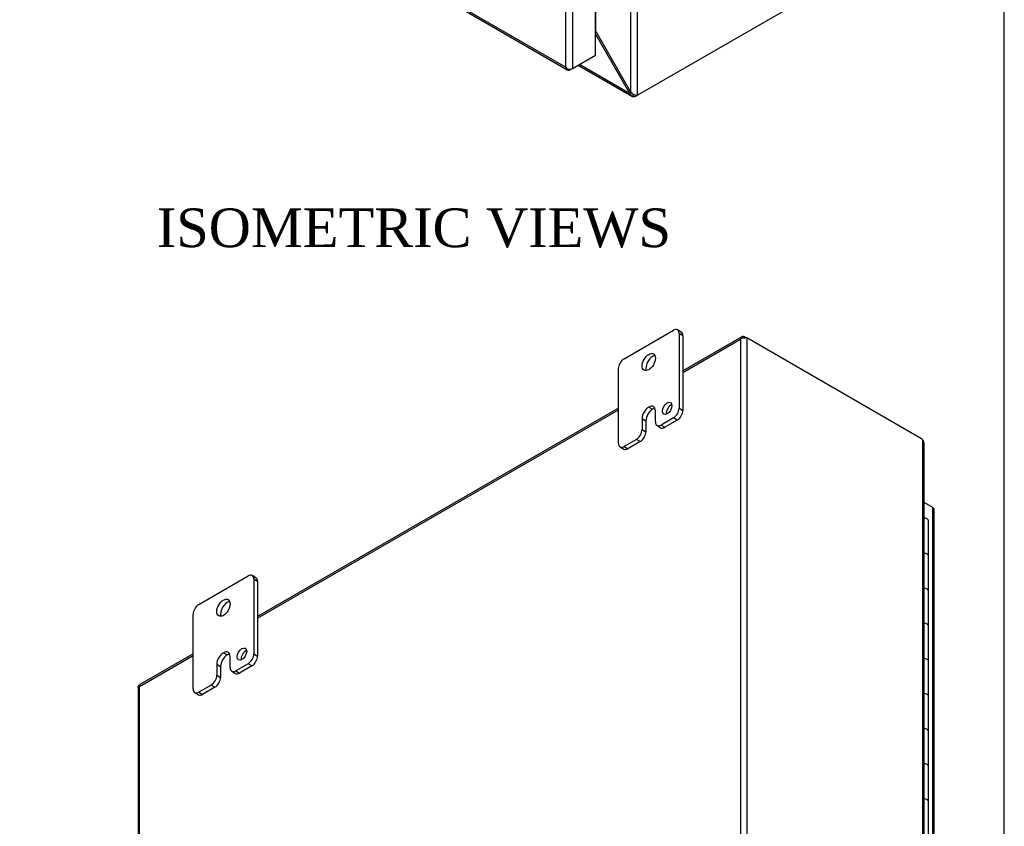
# Model space of a CAD drawing. Header units: inches. Extents: x 1 to 150, y -1 to 99.
# Tile 9 of 10: x 127 to 150, y 52 to 70. Entities that reach past the tile are written whole.
import ezdxf
from ezdxf.enums import TextEntityAlignment as Align

# ---------------------------------------------------------------- set-up
doc = ezdxf.new("R2010")
doc.units = ezdxf.units.IN
doc.header["$MEASUREMENT"] = 0
for name, color, linetype in [('COM55381', 7, 'Continuous'), ('COM55517', 7, 'Continuous'), ('COM70654-2', 7, 'Continuous'), ('Default', 7, 'Continuous'), ('FET07752', 7, 'Continuous')]:
    doc.layers.add(name, color=color, linetype=linetype)
doc.styles.add('SEACAD_Times_New_Roman', font='times.ttf')

# ---------------------------------------------------------------- blocks, each defined once
blk = doc.blocks.new('SE')
at = {"layer": 'COM55381', "color": 7, "linetype": 'Continuous'}
for p, q in [((140.974, 68.593), (140.974, 87.936)), ((141.127, 68.53), (141.127, 87.999)), ((140.154, 70.012), (140.154, 87.462)), ((141.15, 68.539), (145.217, 70.886)), ((140.151, 70.01), (140.154, 70.012)), ((140.151, 69.942), (140.941, 68.574)), ((140.974, 68.593), (140.154, 70.012)), ((139.747, 69.226), (140.995, 68.506)), ((139.779, 69.245), (140.941, 68.574)), ((140.941, 68.574), (140.974, 68.593)), ((141.032, 68.547), (141.009, 68.499)), ((141.072, 68.53), (141.072, 68.498)), ((141.15, 68.539), (141.099, 68.509)), ((141.099, 68.526), (141.099, 68.509))]:
    blk.add_line(p, q, dxfattribs=at)
for centre, radius, start, end in [((141.058, 68.612), 0.123, 198.129, 246.8242), ((141.136, 68.735), 0.215, 221.2767, 250.9886), ((141.098, 68.618), 0.0929, 249.3074, 287.7273), ((141.041, 68.574), 0.0821, 246.8927, 291.6499)]:
    blk.add_arc(centre, radius, start, end, dxfattribs=at)
for centre, major_axis, start_param, end_param in [((141.15, 68.62), (-0.05, -0.0866), 0.444627, 0.785398), ((141.029, 68.55), (0.1, 0), 5.157016, 5.497787)]:
    blk.add_ellipse(centre, major_axis=major_axis, ratio=0.57735, start_param=start_param, end_param=end_param, dxfattribs=at)
at = {"layer": 'COM70654-2', "color": 7, "linetype": 'Continuous'}
for p, q in [((140.151, 69.46), (140.151, 87.472)), ((139.456, 69.176), (139.456, 87.13)), ((139.609, 87.159), (139.609, 69.146)), ((126.745, 76.478), (139.504, 69.112)), ((126.748, 76.513), (139.456, 69.176)), ((139.609, 69.146), (140.151, 69.46)), ((139.486, 69.134), (139.486, 69.134)), ((139.609, 69.146), (139.558, 69.117))]:
    blk.add_line(p, q, dxfattribs=at)
for centre, major_axis, ratio, start_param, end_param in [((139.532, 69.22), (0.076, -0.132), 0.577982, 4.712938, 5.052774), ((139.532, 69.22), (0.076, -0.132), 0.577982, 4.71184, 5.051677), ((139.532, 69.191), (0.108, 0), 0.57735, 4.266828, 5.497787), ((139.558, 69.205), (0.054, 0.0935), 0.57735, 2.696031, 3.926991)]:
    blk.add_ellipse(centre, major_axis=major_axis, ratio=ratio, start_param=start_param, end_param=end_param, dxfattribs=at)
blk = doc.blocks.new('SE1')
at = {"layer": 'COM55381', "color": 7, "linetype": 'Continuous'}
for p, q in [((143.554, 62.905), (142.182, 62.113)), ((142.182, 62.077), (143.52, 62.849)), ((143.52, 62.849), (143.52, 43.43)), ((143.6, 62.917), (143.608, 62.88)), ((143.622, 62.908), (143.673, 62.878)), ((147.739, 60.531), (143.673, 62.878)), ((143.673, 62.878), (143.673, 43.4)), ((140.68, 61.246), (132.283, 56.398)), ((132.283, 56.361), (140.68, 61.209)), ((147.763, 60.512), (147.763, 41.044)), ((147.795, 41.025), (147.795, 60.442)), ((129.531, 54.772), (130.78, 55.494)), ((130.78, 55.53), (129.542, 54.815)), ((129.499, 54.741), (129.499, 35.295)), ((129.531, 35.353), (129.531, 54.772))]:
    blk.add_line(p, q, dxfattribs=at)
for centre, radius, start, end in [((147.712, 60.448), 0.0821, 6.8927, 51.6499), ((147.671, 60.443), 0.123, 359.5787, 6.8242)]:
    blk.add_arc(centre, radius, start, end, dxfattribs=at)
for centre, major_axis, ratio, start_param, end_param in [((143.597, 62.805), (0.076, 0.132), 0.578244, 1.255497, 1.571573), ((143.597, 62.805), (0.076, 0.132), 0.578244, 1.253943, 1.570019), ((143.622, 62.82), (-0.054, 0.0935), 0.57735, 5.497787, 5.796063), ((143.597, 62.834), (0.108, 0), 0.57735, 0.785398, 1.083674), ((147.739, 60.449), (-0.05, 0.0866), 0.57735, 5.157016, 5.497787), ((129.607, 54.728), (-0.108, 0.062), 0.001341, 0.46855, 0.784626), ((129.607, 54.728), (-0.108, 0.062), 0.001341, -0.784626, -0.46855)]:
    blk.add_ellipse(centre, major_axis=major_axis, ratio=ratio, start_param=start_param, end_param=end_param, dxfattribs=at)
for points, knots in [([(143.6, 62.917), (143.595, 62.916), (143.59, 62.915), (143.582, 62.913), (143.577, 62.913), (143.57, 62.911), (143.566, 62.91), (143.56, 62.908), (143.557, 62.907), (143.549, 62.903), (143.546, 62.899), (143.544, 62.895), (143.544, 62.893), (143.545, 62.89), (143.546, 62.889), (143.548, 62.888)], [0, 0, 0, 0, 0.125, 0.125, 0.25, 0.25, 0.375, 0.375, 0.5, 0.5, 0.75, 0.75, 0.875, 0.875, 1, 1, 1, 1]), ([(143.548, 62.888), (143.551, 62.886), (143.554, 62.885), (143.562, 62.883), (143.566, 62.882), (143.575, 62.881), (143.579, 62.881), (143.589, 62.88), (143.593, 62.88), (143.608, 62.88), (143.617, 62.881), (143.63, 62.882), (143.634, 62.883), (143.641, 62.885), (143.645, 62.887), (143.647, 62.889)], [0, 0, 0, 0, 0.125, 0.125, 0.25, 0.25, 0.375, 0.375, 0.5, 0.5, 0.75, 0.75, 0.875, 0.875, 1, 1, 1, 1]), ([(129.499, 54.741), (129.499, 54.746), (129.5, 54.752), (129.504, 54.763), (129.505, 54.767), (129.508, 54.775), (129.509, 54.779), (129.511, 54.784)], [0.5132565, 0.5132565, 0.5132565, 0.5132565, 0.75, 0.75, 0.875, 0.875, 1, 1, 1, 1]), ([(129.511, 54.784), (129.514, 54.787), (129.517, 54.791), (129.523, 54.798), (129.525, 54.801), (129.531, 54.806), (129.533, 54.809), (129.538, 54.813), (129.54, 54.814), (129.542, 54.815)], [0, 0, 0, 0, 0.125, 0.125, 0.25, 0.25, 0.375, 0.375, 0.486229, 0.486229, 0.486229, 0.486229])]:
    blk.add_open_spline(points, degree=3, knots=knots, dxfattribs=at)
at = {"layer": 'COM55517', "color": 7, "linetype": 'Continuous'}
for p, q in [((147.9, 57.807), (147.9, 58.623)), ((147.9, 56.99), (147.9, 57.807)), ((147.9, 56.174), (147.9, 56.99)), ((147.9, 55.357), (147.9, 56.174)), ((147.9, 54.541), (147.9, 55.357)), ((147.9, 53.724), (147.9, 54.541)), ((147.9, 52.908), (147.9, 53.724)), ((147.9, 52.091), (147.9, 52.908)), ((147.9, 51.275), (147.9, 52.091))]:
    blk.add_line(p, q, dxfattribs=at)
for centre, major_axis, start_param, end_param in [((147.783, 58.623), (-0.117, 0), 3.141593, 4.617148), ((147.783, 57.807), (0.117, 0), 0, 1.475555), ((147.783, 57.807), (-0.117, 0), 3.141593, 4.617148), ((147.783, 56.99), (0.117, 0), 0, 1.475555), ((147.783, 56.99), (-0.117, 0), 3.141593, 4.617148), ((147.783, 56.174), (0.117, 0), 0, 1.475555), ((147.783, 56.174), (-0.117, 0), 3.141593, 4.617148), ((147.783, 55.357), (0.117, 0), 0, 1.475555), ((147.783, 55.357), (-0.117, 0), 3.141593, 4.617148), ((147.783, 54.541), (0.117, 0), 0, 1.475555), ((147.783, 54.541), (-0.117, 0), 3.141593, 4.617148), ((147.783, 53.724), (0.117, 0), 0, 1.475555), ((147.783, 53.724), (-0.117, 0), 3.141593, 4.617148), ((147.783, 52.908), (0.117, 0), 0, 1.475555), ((147.783, 52.908), (-0.117, 0), 3.141593, 4.617148), ((147.783, 52.091), (0.117, 0), 0, 1.475555), ((147.783, 52.091), (-0.117, 0), 3.141593, 4.617148)]:
    blk.add_ellipse(centre, major_axis=major_axis, ratio=0.57735, start_param=start_param, end_param=end_param, dxfattribs=at)
at = {"layer": 'COM70654-2', "color": 7, "linetype": 'Continuous'}
for p, q in [((148, 58.933), (147.795, 59.052)), ((148, 40.921), (148, 58.933)), ((148.031, 40.876), (148.031, 58.889))]:
    blk.add_line(p, q, dxfattribs=at)
blk.add_ellipse((147.923, 58.889), major_axis=(-0.108, 0), ratio=0.57735, start_param=3.141593, end_param=3.926991, dxfattribs=at)
at = {"layer": 'FET07752', "color": 7, "linetype": 'Continuous'}
for p, q in [((140.812, 62.395), (141.961, 63.058)), ((142.144, 63.016), (142.055, 63.067)), ((142.094, 62.981), (142.094, 61.246)), ((142.182, 62.93), (142.094, 62.981)), ((142.182, 62.93), (142.182, 61.195)), ((140.68, 60.43), (140.68, 62.165)), ((141.387, 61.271), (141.387, 61.271)), ((141.387, 61.271), (141.476, 61.22)), ((141.387, 61.271), (141.475, 61.22)), ((141.476, 61.22), (141.475, 61.22)), ((142.094, 61.246), (142.182, 61.195)), ((141.233, 61.004), (141.233, 60.749)), ((141.233, 61.004), (141.321, 60.953)), ((141.541, 60.927), (141.541, 61.182)), ((141.961, 61.017), (141.674, 60.851)), ((142.05, 60.966), (141.961, 61.017)), ((141.233, 60.749), (141.321, 60.698)), ((141.321, 60.953), (141.321, 60.698)), ((141.58, 60.841), (141.669, 60.79)), ((141.674, 60.851), (141.762, 60.8)), ((142.05, 60.966), (141.762, 60.8)), ((141.1, 60.519), (140.812, 60.353)), ((141.189, 60.468), (141.1, 60.519)), ((140.719, 60.344), (140.807, 60.293)), ((140.812, 60.353), (140.901, 60.302)), ((141.189, 60.468), (140.901, 60.302)), ((130.913, 56.679), (132.062, 57.342)), ((132.244, 57.301), (132.156, 57.352)), ((132.195, 57.266), (132.195, 55.531)), ((132.283, 57.215), (132.195, 57.266)), ((132.283, 57.215), (132.283, 55.48)), ((130.78, 54.714), (130.78, 56.449)), ((131.488, 55.556), (131.487, 55.556)), ((131.487, 55.556), (131.576, 55.505)), ((131.488, 55.556), (131.576, 55.505)), ((131.576, 55.505), (131.576, 55.505)), ((131.642, 55.212), (131.642, 55.467)), ((132.195, 55.531), (132.283, 55.48)), ((131.333, 55.289), (131.333, 55.034)), ((131.333, 55.289), (131.422, 55.238)), ((131.422, 55.238), (131.422, 54.983)), ((132.062, 55.301), (131.775, 55.135)), ((132.15, 55.25), (131.863, 55.084)), ((132.15, 55.25), (132.062, 55.301)), ((131.333, 55.034), (131.422, 54.983)), ((131.681, 55.126), (131.769, 55.075)), ((131.775, 55.135), (131.863, 55.084)), ((131.201, 54.804), (130.913, 54.638)), ((131.289, 54.753), (131.201, 54.804)), ((130.819, 54.629), (130.908, 54.577)), ((130.913, 54.638), (131.001, 54.587)), ((131.289, 54.753), (131.001, 54.587))]:
    blk.add_line(p, q, dxfattribs=at)
for centre, major_axis, start_param, end_param in [((141.961, 62.905), (-0.094, -0.162), 2.356194, 3.926991), ((142.05, 62.854), (-0.094, -0.162), 2.356194, 3.141593), ((140.812, 62.241), (0.094, 0.162), 0.785398, 2.356194), ((141.475, 62.267), (0.109, 0.189), 0.415952, 2.725641), ((141.387, 61.093), (0.109, 0.189), 0.785398, 2.356194), ((141.475, 61.042), (0.109, 0.189), 0.785398, 2.356194), ((141.387, 61.093), (-0.109, -0.189), 2.356194, 3.926991), ((141.476, 61.042), (-0.109, -0.189), 3.559065, 3.926991), ((141.906, 61.189), (0.078, 0.135), 0.601264, 2.540328), ((141.961, 61.17), (-0.094, -0.162), 0.785398, 2.356194), ((142.05, 61.119), (0.094, 0.162), 3.926991, 5.497787), ((141.1, 60.673), (-0.094, -0.162), 0.785398, 2.356194), ((141.674, 61.004), (0.094, 0.162), 2.356194, 3.926991), ((141.762, 60.953), (0.094, 0.162), 3.141593, 3.926991), ((141.189, 60.621), (0.094, 0.162), 3.926991, 5.497787), ((140.812, 60.506), (0.094, 0.162), 2.356194, 3.926991), ((140.901, 60.455), (0.094, 0.162), 3.141593, 3.926991), ((132.062, 57.189), (-0.094, -0.162), 2.356194, 3.926991), ((132.15, 57.138), (-0.094, -0.162), 2.356194, 3.141593), ((130.913, 56.526), (0.094, 0.162), 0.785398, 2.356194), ((131.576, 56.551), (0.109, 0.189), 0.415952, 2.725641), ((131.487, 55.378), (0.109, 0.189), 0.785398, 2.356194), ((131.576, 55.327), (0.109, 0.189), 0.785398, 2.356194), ((131.488, 55.378), (-0.109, -0.189), 2.356194, 3.926991), ((131.576, 55.327), (-0.109, -0.189), 3.559065, 3.926991), ((132.007, 55.473), (0.078, 0.135), 0.601264, 2.540328), ((132.062, 55.454), (-0.094, -0.162), 0.785398, 2.356194), ((132.15, 55.403), (0.094, 0.162), 3.926991, 5.497787), ((131.201, 54.957), (-0.094, -0.162), 0.785398, 2.356194), ((131.775, 55.288), (0.094, 0.162), 2.356194, 3.926991), ((131.863, 55.237), (0.094, 0.162), 3.141593, 3.926991), ((131.289, 54.906), (0.094, 0.162), 3.926991, 5.497787), ((130.913, 54.791), (0.094, 0.162), 2.356194, 3.926991), ((131.001, 54.74), (0.094, 0.162), 3.141593, 3.926991)]:
    blk.add_ellipse(centre, major_axis=major_axis, ratio=0.57735, start_param=start_param, end_param=end_param, dxfattribs=at)
for centre, major_axis in [((141.387, 62.318), (0.109, 0.189)), ((141.818, 61.24), (0.078, 0.135)), ((131.487, 56.602), (0.109, 0.189)), ((131.918, 55.524), (0.078, 0.135))]:
    blk.add_ellipse(centre, major_axis=major_axis, ratio=0.57735, dxfattribs=at)
blk = doc.blocks.new('BORDER')
at = {"layer": 'Default', "color": 7, "linetype": 'Continuous'}
blk.add_line((0, 0), (0, 27.86), dxfattribs=at)

msp = doc.modelspace()

# ---------------------------------------------------------------- block references
at = {"layer": 'Default', "color": 7, "xscale": 3.56, "yscale": 3.56, "zscale": 3.56}
msp.add_blockref('BORDER', (149.664, 0.311), dxfattribs=at)
at = {"layer": 'Default'}
for name in ['SE', 'SE1']:
    msp.add_blockref(name, (0, 0), dxfattribs=at)

# ---------------------------------------------------------------- texts
at = {"layer": 'Default', "color": 7, "linetype": 'Continuous', "style": 'SEACAD_Times_New_Roman'}
msp.add_text('ISOMETRIC VIEWS', height=0.9, dxfattribs=at).set_placement((129.936, 65.892), align=Align.TOP_LEFT)

doc.saveas('drawing.dxf')
